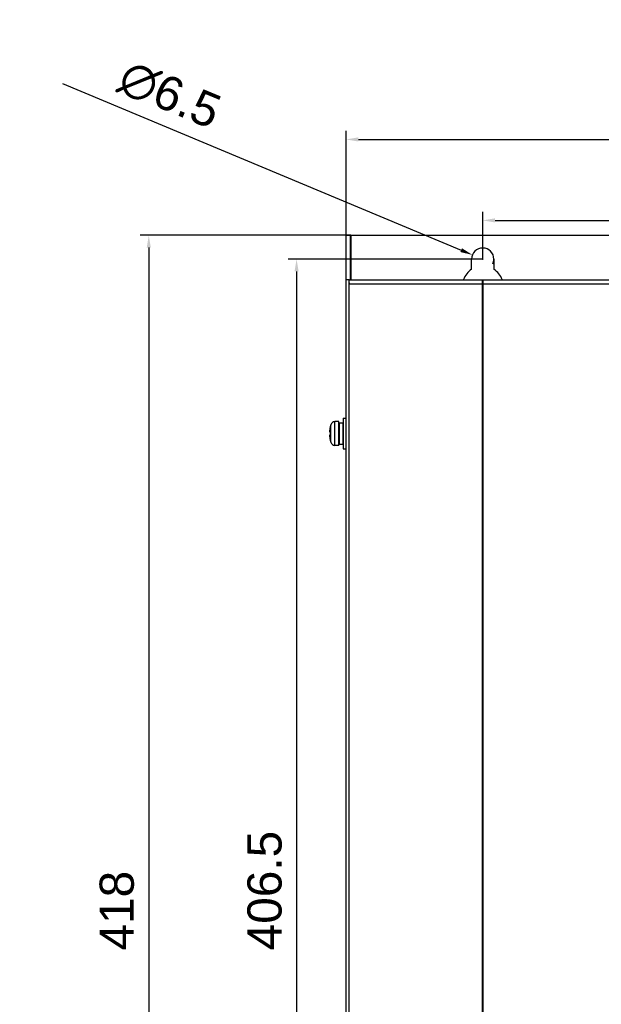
# Model space of a CAD drawing. Header units: millimetres. Extents: x 1117 to 38156, y -1945 to 7303.
# Tile 148 of 256: x 5284 to 5455, y 663 to 951. Entities that reach past the tile are written whole.
import ezdxf

# ---------------------------------------------------------------- set-up
doc = ezdxf.new("R2010")
doc.units = ezdxf.units.MM
doc.styles.get("Standard").update_dxf_attribs({"font": 'arial.ttf'})
doc.dimstyles.new('DIMSTYLE_1', dxfattribs={"dimtxt": 4.2, "dimasz": 3.6, "dimexe": 2.5, "dimexo": 0, "dimgap": 1.05, "dimtad": 1, "dimdsep": 46, "dimtxsty": 'Standard', "dimblk": '_FILLED', "dimblk1": '_FILLED', "dimblk2": '_FILLED', "dimcen": 0.09, "dimazin": 2, "dimtp": 0.01, "dimtm": 0.01, "dimtfac": 1, "dimtofl": 0, "dimtmove": 0, "dimatfit": 3, "dimldrblk": '_FILLED', "dimfxl": 0, "dimtolj": 1, "dimarcsym": 0})

# ---------------------------------------------------------------- blocks, each defined once
blk = doc.blocks.new('_FILLED')
at = {"color": 0, "linetype": 'ByBlock'}
blk.add_solid([(0, 0), (-1, 0.167), (-1, -0.167)], dxfattribs=at)
blk = doc.blocks.new('*D18')
at = {"color": 0, "linetype": 'Continuous', "lineweight": -2}
for p, q in [((5379.91, 887.6), (5379.91, 918.13)), ((5619.91, 887.6), (5619.91, 918.13)), ((5383.51, 915.63), (5616.31, 915.63))]:
    blk.add_line(p, q, dxfattribs=at)
at = {"layer": 'Defpoints', "color": 0, "linetype": 'Continuous'}
for p in [(5619.91, 915.63), (5379.91, 887.6), (5619.91, 887.6)]:
    blk.add_point(p, dxfattribs=at)
at = {"color": 0, "linetype": 'Continuous', "lineweight": -2, "xscale": 3.6, "yscale": 3.6, "zscale": 3.6, "rotation": 180}
blk.add_blockref('_FILLED', (5379.91, 915.63), dxfattribs=at)
at = {"color": 0, "linetype": 'Continuous', "lineweight": -2, "xscale": 3.6, "yscale": 3.6, "zscale": 3.6}
blk.add_blockref('_FILLED', (5619.91, 915.63), dxfattribs=at)
at = {"color": 0, "linetype": 'Continuous', "insert": (5481.37, 930.01), "char_height": 10, "width": 37.0125, "attachment_point": 2, "line_spacing_factor": 0.9}
blk.add_mtext('\\A1;240', dxfattribs=at)
blk = doc.blocks.new('*D19')
at = {"color": 0, "linetype": 'Continuous', "lineweight": -2}
for p, q in [((5381.31, 887.6), (5319.71, 887.6)), ((5322.21, 884), (5322.21, 473.2)), ((5425.16, 469.6), (5319.71, 469.6))]:
    blk.add_line(p, q, dxfattribs=at)
at = {"layer": 'Defpoints', "color": 0, "linetype": 'Continuous'}
for p in [(5381.31, 887.6), (5322.21, 469.6), (5425.16, 469.6)]:
    blk.add_point(p, dxfattribs=at)
at = {"color": 0, "linetype": 'Continuous', "lineweight": -2, "xscale": 3.6, "yscale": 3.6, "zscale": 3.6}
for p, rotation in [((5322.21, 887.6), 90), ((5322.21, 469.6), 270)]:
    blk.add_blockref('_FILLED', p, dxfattribs=dict(at, rotation=rotation))
at = {"color": 0, "linetype": 'Continuous', "insert": (5307.83, 689.97), "char_height": 10, "width": 37.0125, "attachment_point": 2, "rotation": 90, "line_spacing_factor": 0.9}
blk.add_mtext('\\A1;418', dxfattribs=at)
blk = doc.blocks.new('*D20')
at = {"color": 0, "linetype": 'Continuous', "lineweight": -2}
for p, q in [((5296.95, 931.97), (5413.59, 883.24)), ((5419.82, 880.6), (5420, 880.6)), ((5419.91, 880.51), (5419.91, 880.69))]:
    blk.add_line(p, q, dxfattribs=at)
at = {"layer": 'Defpoints', "color": 0, "linetype": 'Continuous'}
for p in [(5416.91, 881.85), (5422.91, 879.35)]:
    blk.add_point(p, dxfattribs=at)
at = {"color": 0, "linetype": 'Continuous', "lineweight": -2, "xscale": 3.6, "yscale": 3.6, "zscale": 3.6, "rotation": 337.3241408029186}
blk.add_blockref('_FILLED', (5416.91, 881.85), dxfattribs=at)
at = {"color": 0, "linetype": 'Continuous', "insert": (5344.33, 927.77), "char_height": 10, "width": 59.4125, "attachment_point": 3, "rotation": 337.3241, "line_spacing_factor": 0.9}
blk.add_mtext('\\A1;∅6.5', dxfattribs=at)
blk = doc.blocks.new('*D21')
at = {"color": 0, "linetype": 'Continuous', "lineweight": -2}
for p, q in [((5419.91, 880.6), (5419.91, 894.45)), ((5579.91, 880.6), (5579.91, 894.45)), ((5423.51, 891.95), (5576.31, 891.95))]:
    blk.add_line(p, q, dxfattribs=at)
at = {"layer": 'Defpoints', "color": 0, "linetype": 'Continuous'}
for p in [(5579.91, 891.95), (5419.91, 880.6), (5579.91, 880.6)]:
    blk.add_point(p, dxfattribs=at)
at = {"color": 0, "linetype": 'Continuous', "lineweight": -2, "xscale": 3.6, "yscale": 3.6, "zscale": 3.6, "rotation": 180}
blk.add_blockref('_FILLED', (5419.91, 891.95), dxfattribs=at)
at = {"color": 0, "linetype": 'Continuous', "lineweight": -2, "xscale": 3.6, "yscale": 3.6, "zscale": 3.6}
blk.add_blockref('_FILLED', (5579.91, 891.95), dxfattribs=at)
at = {"color": 0, "linetype": 'Continuous', "insert": (5488.19, 906.33), "char_height": 10, "width": 37.0125, "attachment_point": 2, "line_spacing_factor": 0.9}
blk.add_mtext('\\A1;160', dxfattribs=at)
blk = doc.blocks.new('*D22')
at = {"color": 0, "linetype": 'Continuous', "lineweight": -2}
for p, q in [((5419.91, 880.6), (5362.94, 880.6)), ((5365.44, 877), (5365.44, 477.7)), ((5419.91, 474.1), (5362.94, 474.1))]:
    blk.add_line(p, q, dxfattribs=at)
at = {"layer": 'Defpoints', "color": 0, "linetype": 'Continuous'}
for p in [(5419.91, 880.6), (5365.44, 474.1), (5419.91, 474.1)]:
    blk.add_point(p, dxfattribs=at)
at = {"color": 0, "linetype": 'Continuous', "lineweight": -2, "xscale": 3.6, "yscale": 3.6, "zscale": 3.6}
for p, rotation in [((5365.44, 880.6), 90), ((5365.44, 474.1), 270)]:
    blk.add_blockref('_FILLED', p, dxfattribs=dict(at, rotation=rotation))
at = {"color": 0, "linetype": 'Continuous', "insert": (5351.06, 695.85), "char_height": 10, "width": 61.6875, "attachment_point": 2, "rotation": 90, "line_spacing_factor": 0.9}
blk.add_mtext('\\A1;406.5', dxfattribs=at)

msp = doc.modelspace()

# ---------------------------------------------------------------- linework, layer by layer
at = {"linetype": 'Continuous'}
for p, q in [((5379.911, 887.6), (5619.911, 887.6)), ((5379.911, 469.6), (5379.911, 887.6)), ((5381.111, 887.6), (5381.111, 874.6)), ((5381.311, 887.6), (5381.311, 874.6)), ((5416.661, 877.643), (5416.661, 880.6)), ((5423.161, 880.6), (5423.161, 877.643)), ((5380.814, 874.6), (5379.911, 874.6)), ((5380.814, 874.6), (5380.933, 874.6)), ((5380.814, 484.1), (5380.814, 874.6)), ((5380.814, 873.4), (5419.84, 873.4)), ((5380.933, 874.6), (5619.911, 874.6)), ((5419.84, 484.1), (5419.84, 874.6)), ((5419.983, 484.1), (5419.983, 874.6)), ((5419.983, 873.4), (5618.711, 873.4)), ((5377.811, 833.1), (5376.682, 833.1)), ((5376.682, 826.1), (5376.682, 833.1)), ((5377.811, 826.1), (5377.811, 833.1)), ((5377.911, 832.75), (5379.011, 832.75)), ((5377.911, 832.75), (5377.911, 826.45)), ((5379.011, 832.75), (5379.011, 826.45)), ((5379.111, 834.1), (5379.911, 834.1)), ((5379.111, 834.1), (5379.111, 825.1)), ((5375.283, 830.1), (5375.131, 830.1)), ((5375.27, 831.529), (5375.283, 831.522)), ((5375.436, 827.028), (5375.436, 832.171)), ((5377.911, 831.6), (5377.811, 831.6)), ((5379.111, 831.6), (5379.011, 831.6)), ((5375.283, 829.1), (5375.131, 829.1)), ((5375.283, 827.678), (5375.27, 827.671)), ((5377.911, 827.6), (5377.811, 827.6)), ((5379.111, 827.6), (5379.011, 827.6)), ((5377.811, 826.1), (5376.682, 826.1)), ((5377.911, 826.45), (5379.011, 826.45)), ((5379.111, 825.1), (5379.911, 825.1))]:
    msp.add_line(p, q, dxfattribs=at)
for centre, radius, start, end in [((5419.911, 880.6), 3.25, 0, 180), ((5419.911, 880.6), 3.25, 335.2515, 0), ((5419.911, 872.6), 6, 122.79717, 160.48063), ((5419.911, 872.6), 6, 19.51937, 57.20283), ((5391.427, 874.203), 10.643, 182.88845, 184.32883), ((5428.843, 874.169), 9.033, 180.13225, 181.57563), ((5430.493, 874.208), 10.684, 181.54348, 182.90478), ((5430.686, 874.217), 10.877, 182.89714, 183.24572), ((5430.477, 874.204), 10.668, 183.24254, 184.07489), ((5430.06, 874.175), 10.249, 184.07756, 184.33705), ((5376.682, 831.8), 1.3, 90, 163.39845), ((5379.572, 830.102), 4.469, 173.60816, 174.54636), ((5384.061, 829.6), 8.986, 167.65032, 173.61072), ((5384.061, 829.6), 9, 163.39845, 167.62217), ((5385.174, 829.6), 9.903, 178.67407, 179.42138), ((5385.171, 829.6), 9.901, 178.26363, 178.67406), ((5385.167, 829.6), 9.897, 177.10526, 178.26369), ((5379.572, 829.097), 4.469, 185.45135, 186.39185), ((5384.061, 829.6), 8.986, 186.38928, 192.34968), ((5385.175, 829.6), 9.905, 179.42138, 180.57862), ((5384.061, 829.6), 9, 192.37783, 196.60155), ((5385.174, 829.6), 9.903, 180.57862, 181.32593), ((5385.171, 829.6), 9.901, 181.32594, 181.73637), ((5385.167, 829.6), 9.897, 181.73631, 182.89474), ((5376.682, 827.4), 1.3, 196.60155, 270)]:
    msp.add_arc(centre, radius, start, end, dxfattribs=at)
for points, knots in [([(5419.84, 874.6), (5419.837, 874.6), (5419.832, 874.586), (5419.828, 874.566), (5419.822, 874.527), (5419.816, 874.451), (5419.811, 874.322), (5419.81, 874.211), (5419.81, 874.148)], [0, 0, 0, 0, 0.0209152, 0.0719199, 0.1545682, 0.268134, 0.5825489, 1, 1, 1, 1]), ([(5375.123, 830.527), (5375.119, 830.477), (5375.111, 830.383), (5375.107, 830.272), (5375.108, 830.198), (5375.111, 830.157), (5375.115, 830.127), (5375.12, 830.111), (5375.123, 830.105)], [0, 0, 0, 0, 0.3584125, 0.6631034, 0.7853338, 0.8833226, 0.9550411, 1, 1, 1, 1]), ([(5375.123, 830.105), (5375.124, 830.104), (5375.126, 830.102), (5375.129, 830.1), (5375.131, 830.1)], [0, 0, 0, 0, 0.3099726, 1, 1, 1, 1]), ([(5375.123, 829.095), (5375.12, 829.089), (5375.115, 829.073), (5375.111, 829.043), (5375.108, 829.002), (5375.107, 828.928), (5375.111, 828.817), (5375.119, 828.723), (5375.123, 828.673)], [0, 0, 0, 0, 0.0448894, 0.1165517, 0.2145058, 0.3367248, 0.641461, 1, 1, 1, 1]), ([(5375.131, 829.1), (5375.13, 829.1), (5375.127, 829.099), (5375.125, 829.097), (5375.123, 829.095)], [0, 0, 0, 0, 0.2141332, 1, 1, 1, 1])]:
    msp.add_open_spline(points, degree=3, knots=knots, dxfattribs=at)

# ---------------------------------------------------------------- dimensions: what is measured, and where the dimension line sits
dim = msp.add_diameter_dim_2p(p1=(5422.91, 879.347), p2=(5416.912, 881.853), dimstyle='DIMSTYLE_1', override={"dimtxt": 10}, dxfattribs=at)
dim.commit()
dim.dimension.update_dxf_attribs({"geometry": '*D20', "text_midpoint": (5311.376, 925.947), "dimtype": 163})
for base, p1, p2, picture, middle in [((5619.911, 915.632), (5379.911, 887.6), (5619.911, 887.6), '*D18', (5481.371, 915.632)), ((5579.911, 891.948), (5419.911, 880.6), (5579.911, 880.6), '*D21', (5488.191, 891.948))]:
    dim = msp.add_linear_dim(base=base, p1=p1, p2=p2, dimstyle='DIMSTYLE_1', override={"dimtxt": 10}, dxfattribs=at)
    dim.commit()
    dim.dimension.update_dxf_attribs({"geometry": picture, "text_midpoint": middle, "dimtype": 160})
for base, p1, p2, picture, middle in [((5322.214, 469.6), (5381.311, 887.6), (5425.161, 469.6), '*D19', (5322.214, 689.973)), ((5365.44, 474.1), (5419.911, 880.6), (5419.911, 474.1), '*D22', (5365.44, 695.847))]:
    dim = msp.add_linear_dim(base=base, p1=p1, p2=p2, angle=270, dimstyle='DIMSTYLE_1', override={"dimtxt": 10}, dxfattribs=at)
    dim.commit()
    dim.dimension.update_dxf_attribs({"geometry": picture, "text_midpoint": middle, "dimtype": 160})

doc.saveas('drawing.dxf')
